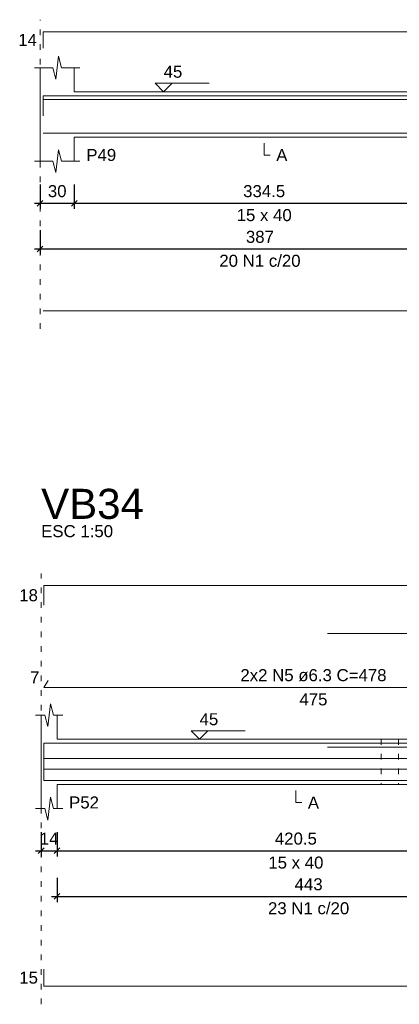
# Model space of a CAD drawing. Header units: millimetres. Extents: x 10906 to 25863, y 1966 to 4861.
# Tile 81 of 163: x 11336 to 11343, y 2998 to 3015. Entities that reach past the tile are written whole.
import ezdxf

# ---------------------------------------------------------------- set-up
doc = ezdxf.new("R2010")
doc.units = ezdxf.units.MM
doc.linetypes.add('DOT2', pattern=[3.175, 0, -3.175])
for name, color, linetype, lineweight in [('Descrição da armadura', 7, 'Continuous', 5), ('DT-Arm complementar', 5, 'Continuous', 5), ('DT-Barras na forma', 40, 'Continuous', 5), ('DT-Barras rebatidas', 40, 'Continuous', 5), ('DT-Cotas', 4, 'Continuous', 5), ('DT-Forma', 5, 'Continuous', 5), ('DT-Pontilhado', 7, 'DOT2', 5), ('DT-Textos', 7, 'Continuous', 5), ('DT-Título', 7, 'Continuous', 20), ('Textos armaduras', 7, 'Continuous', 5)]:
    doc.layers.add(name, color=color, linetype=linetype, lineweight=lineweight)
doc.styles.add('Arial', font='arial.ttf')
doc.styles.get("Standard").update_dxf_attribs({"font": 'arial.ttf'})
doc.dimstyles.new('UM_50.000000', dxfattribs={"dimtxt": 0.18, "dimasz": 0.2, "dimexe": 0.2, "dimexo": 0.5, "dimgap": 0, "dimtad": 1, "dimtih": 1, "dimtoh": 1, "dimlfac": 50, "dimzin": 0, "dimdsep": 46, "dimtxsty": 'Standard', "dimcen": 0.09, "dimdle": 0.2, "dimclrd": 256, "dimclre": 256, "dimclrt": 7, "dimazin": 0, "dimtfac": 1, "dimtofl": 0, "dimtmove": 0, "dimatfit": 3, "dimfxl": 1, "dimtolj": 1, "dimtzin": 0, "dimarcsym": 0})

# ---------------------------------------------------------------- blocks, each defined once
blk = doc.blocks.new('_Oblique')
at = {"color": 0, "linetype": 'ByBlock', "lineweight": -2}
blk.add_line((-0.5, -0.5), (0.5, 0.5), dxfattribs=at)
blk = doc.blocks.new('*D263')
at = {"layer": 'Defpoints', "color": 0, "transparency": 16777216}
for p in [(11336.438, 3012.349), (11337.038, 3012.349), (11337.038, 3011.819)]:
    blk.add_point(p, dxfattribs=at)
at = {"layer": 'DT-Cotas', "lineweight": -2, "transparency": 16777216}
for p, q in [((11336.438, 3012.149), (11336.438, 3011.719)), ((11337.038, 3012.149), (11337.038, 3011.719)), ((11336.338, 3011.819), (11337.138, 3011.819))]:
    blk.add_line(p, q, dxfattribs=at)
at = {"layer": 'DT-Cotas', "lineweight": -2, "transparency": 16777216, "xscale": 0.1, "yscale": 0.1, "zscale": 0.1, "rotation": 180}
blk.add_blockref('_Oblique', (11336.438, 3011.819), dxfattribs=at)
at = {"layer": 'DT-Cotas', "lineweight": -2, "transparency": 16777216, "xscale": 0.1, "yscale": 0.1, "zscale": 0.1}
blk.add_blockref('_Oblique', (11337.038, 3011.819), dxfattribs=at)
at = {"layer": 'DT-Cotas', "color": 7, "transparency": 16777216, "insert": (11336.738, 3012.031), "char_height": 0.2118, "attachment_point": 5, "rotation": 0.0057, "style": 'Arial'}
blk.add_mtext('\\A1;30', dxfattribs=at)
blk = doc.blocks.new('*D264')
at = {"layer": 'Defpoints', "color": 0, "transparency": 16777216}
for p in [(11337.038, 3012.349), (11343.728, 3012.349), (11343.728, 3011.819)]:
    blk.add_point(p, dxfattribs=at)
at = {"layer": 'DT-Cotas', "lineweight": -2, "transparency": 16777216}
for p, q in [((11337.038, 3012.149), (11337.038, 3011.719)), ((11343.728, 3012.149), (11343.728, 3011.719)), ((11336.938, 3011.819), (11343.828, 3011.819))]:
    blk.add_line(p, q, dxfattribs=at)
at = {"layer": 'DT-Cotas', "lineweight": -2, "transparency": 16777216, "xscale": 0.1, "yscale": 0.1, "zscale": 0.1, "rotation": 180}
blk.add_blockref('_Oblique', (11337.038, 3011.819), dxfattribs=at)
at = {"layer": 'DT-Cotas', "lineweight": -2, "transparency": 16777216, "xscale": 0.1, "yscale": 0.1, "zscale": 0.1}
blk.add_blockref('_Oblique', (11343.728, 3011.819), dxfattribs=at)
at = {"layer": 'DT-Cotas', "color": 7, "transparency": 16777216, "insert": (11340.383, 3012.031), "char_height": 0.2118, "attachment_point": 5, "rotation": 0.0057, "style": 'Arial'}
blk.add_mtext('\\A1;334.5', dxfattribs=at)
blk = doc.blocks.new('*D268')
at = {"layer": 'Defpoints', "color": 0, "transparency": 16777216}
for p in [(11336.438, 3011.544), (11344.178, 3011.544), (11344.178, 3011.014)]:
    blk.add_point(p, dxfattribs=at)
at = {"layer": 'DT-Cotas', "lineweight": -2, "transparency": 16777216}
for p, q in [((11336.438, 3011.344), (11336.438, 3010.914)), ((11344.178, 3011.344), (11344.178, 3010.914)), ((11336.338, 3011.014), (11344.278, 3011.014))]:
    blk.add_line(p, q, dxfattribs=at)
at = {"layer": 'DT-Cotas', "lineweight": -2, "transparency": 16777216, "xscale": 0.1, "yscale": 0.1, "zscale": 0.1, "rotation": 180}
blk.add_blockref('_Oblique', (11336.438, 3011.014), dxfattribs=at)
at = {"layer": 'DT-Cotas', "lineweight": -2, "transparency": 16777216, "xscale": 0.1, "yscale": 0.1, "zscale": 0.1}
blk.add_blockref('_Oblique', (11344.178, 3011.014), dxfattribs=at)
at = {"layer": 'DT-Cotas', "color": 7, "transparency": 16777216, "insert": (11340.308, 3011.226), "char_height": 0.2118, "attachment_point": 5, "rotation": 0.0057, "style": 'Arial'}
blk.add_mtext('\\A1;387', dxfattribs=at)
blk = doc.blocks.new('*D319')
at = {"layer": 'Defpoints', "color": 0, "transparency": 16777216}
for p in [(11336.456, 3000.941), (11336.736, 3000.941), (11336.736, 3000.412)]:
    blk.add_point(p, dxfattribs=at)
at = {"layer": 'DT-Cotas', "lineweight": -2, "transparency": 16777216}
for p, q in [((11336.456, 3000.741), (11336.456, 3000.312)), ((11336.736, 3000.741), (11336.736, 3000.312)), ((11336.356, 3000.412), (11336.836, 3000.412))]:
    blk.add_line(p, q, dxfattribs=at)
at = {"layer": 'DT-Cotas', "lineweight": -2, "transparency": 16777216, "xscale": 0.1, "yscale": 0.1, "zscale": 0.1, "rotation": 180}
blk.add_blockref('_Oblique', (11336.456, 3000.412), dxfattribs=at)
at = {"layer": 'DT-Cotas', "lineweight": -2, "transparency": 16777216, "xscale": 0.1, "yscale": 0.1, "zscale": 0.1}
blk.add_blockref('_Oblique', (11336.736, 3000.412), dxfattribs=at)
at = {"layer": 'DT-Cotas', "color": 7, "transparency": 16777216, "insert": (11336.596, 3000.624), "char_height": 0.2118, "attachment_point": 5, "rotation": 0.0057, "style": 'Arial'}
blk.add_mtext('\\A1;14', dxfattribs=at)
blk = doc.blocks.new('*D320')
at = {"layer": 'Defpoints', "color": 0, "transparency": 16777216}
for p in [(11336.736, 3000.941), (11345.146, 3000.941), (11345.146, 3000.412)]:
    blk.add_point(p, dxfattribs=at)
at = {"layer": 'DT-Cotas', "lineweight": -2, "transparency": 16777216}
for p, q in [((11336.736, 3000.741), (11336.736, 3000.312)), ((11345.146, 3000.741), (11345.146, 3000.312)), ((11336.636, 3000.412), (11345.246, 3000.412))]:
    blk.add_line(p, q, dxfattribs=at)
at = {"layer": 'DT-Cotas', "lineweight": -2, "transparency": 16777216, "xscale": 0.1, "yscale": 0.1, "zscale": 0.1, "rotation": 180}
blk.add_blockref('_Oblique', (11336.736, 3000.412), dxfattribs=at)
at = {"layer": 'DT-Cotas', "lineweight": -2, "transparency": 16777216, "xscale": 0.1, "yscale": 0.1, "zscale": 0.1}
blk.add_blockref('_Oblique', (11345.146, 3000.412), dxfattribs=at)
at = {"layer": 'DT-Cotas', "color": 7, "transparency": 16777216, "insert": (11340.941, 3000.624), "char_height": 0.2118, "attachment_point": 5, "rotation": 0.0057, "style": 'Arial'}
blk.add_mtext('\\A1;420.5', dxfattribs=at)
blk = doc.blocks.new('*D324')
at = {"layer": 'Defpoints', "color": 0, "transparency": 16777216}
for p in [(11336.736, 3000.136), (11345.596, 3000.136), (11345.596, 2999.607)]:
    blk.add_point(p, dxfattribs=at)
at = {"layer": 'DT-Cotas', "lineweight": -2, "transparency": 16777216}
for p, q in [((11336.736, 2999.936), (11336.736, 2999.507)), ((11345.596, 2999.936), (11345.596, 2999.507)), ((11336.636, 2999.607), (11345.696, 2999.607))]:
    blk.add_line(p, q, dxfattribs=at)
at = {"layer": 'DT-Cotas', "lineweight": -2, "transparency": 16777216, "xscale": 0.1, "yscale": 0.1, "zscale": 0.1, "rotation": 180}
blk.add_blockref('_Oblique', (11336.736, 2999.607), dxfattribs=at)
at = {"layer": 'DT-Cotas', "lineweight": -2, "transparency": 16777216, "xscale": 0.1, "yscale": 0.1, "zscale": 0.1}
blk.add_blockref('_Oblique', (11345.596, 2999.607), dxfattribs=at)
at = {"layer": 'DT-Cotas', "color": 7, "transparency": 16777216, "insert": (11341.166, 2999.819), "char_height": 0.2118, "attachment_point": 5, "rotation": 0.0057, "style": 'Arial'}
blk.add_mtext('\\A1;443', dxfattribs=at)

msp = doc.modelspace()

# ---------------------------------------------------------------- linework, layer by layer
at = {"layer": 'DT-Arm complementar'}
for p, q in [((11336.50573, 3002.03827), (11345.99573, 3002.03827)), ((11336.50573, 3001.84993), (11345.99573, 3001.84993))]:
    msp.add_line(p, q, dxfattribs=at)
at = {"layer": 'DT-Barras na forma'}
for points in [[(11336.48848, 3013.42405), (11336.48848, 3013.71155), (11351.86848, 3013.71155), (11351.86848, 3013.42405)], [(11336.48848, 3013.35905), (11336.48848, 3013.64655), (11351.86848, 3013.64655), (11351.86848, 3013.35905)], [(11336.48848, 3013.05655), (11351.86848, 3013.05655)], [(11336.50573, 3001.95381), (11336.50573, 3002.3041), (11351.88573, 3002.3041), (11351.88573, 3002.0166)], [(11341.49573, 3002.2391), (11351.88573, 3002.2391), (11351.88573, 3001.9516)], [(11336.50573, 3001.9491), (11336.50573, 3001.6491), (11351.88573, 3001.6491)]]:
    msp.add_lwpolyline(points, dxfattribs=at)
at = {"layer": 'DT-Barras rebatidas'}
for p, q in [((11336.48848, 3014.55365), (11336.48848, 3014.84115)), ((11336.48848, 3014.84115), (11351.86848, 3014.84115)), ((11336.48848, 3009.92191), (11351.86848, 3009.92191)), ((11336.50573, 3004.73545), (11336.50573, 3005.08574)), ((11336.50573, 3005.08574), (11351.88573, 3005.08574)), ((11341.49573, 3004.23854), (11351.88573, 3004.23854)), ((11336.57818, 3003.41283), (11336.50573, 3003.28734)), ((11336.50573, 3003.28734), (11345.99573, 3003.28734)), ((11336.50573, 2998.32354), (11336.50573, 2998.02354)), ((11336.50573, 2998.02354), (11351.88573, 2998.02354))]:
    msp.add_line(p, q, dxfattribs=at)
at = {"layer": 'DT-Forma'}
for p, q in [((11336.71348, 3014.00765), (11336.76348, 3014.40765)), ((11336.76348, 3014.40765), (11336.81348, 3014.20765)), ((11336.33848, 3014.20765), (11336.66348, 3014.20765)), ((11336.43848, 3013.78405), (11336.43848, 3014.20765)), ((11336.66348, 3014.20765), (11336.71348, 3014.00765)), ((11336.81348, 3014.20765), (11337.13848, 3014.20765)), ((11337.03848, 3014.20765), (11337.03848, 3013.78405)), ((11337.03848, 3013.78405), (11343.72848, 3013.78405)), ((11336.43848, 3012.98405), (11336.43848, 3012.56045)), ((11337.03848, 3012.56045), (11337.03848, 3012.98405)), ((11337.03848, 3012.98405), (11343.72848, 3012.98405)), ((11336.71348, 3012.36045), (11336.76348, 3012.76045)), ((11336.76348, 3012.76045), (11336.81348, 3012.56045)), ((11336.33848, 3012.56045), (11336.66348, 3012.56045)), ((11336.66348, 3012.56045), (11336.71348, 3012.36045)), ((11336.81348, 3012.56045), (11337.13848, 3012.56045)), ((11336.57073, 3002.6002), (11336.62073, 3003.0002)), ((11336.62073, 3003.0002), (11336.67073, 3002.8002)), ((11336.35573, 3002.8002), (11336.52073, 3002.8002)), ((11336.45573, 3002.3766), (11336.45573, 3002.8002)), ((11336.52073, 3002.8002), (11336.57073, 3002.6002)), ((11336.67073, 3002.8002), (11336.83573, 3002.8002)), ((11336.73573, 3002.8002), (11336.73573, 3002.3766)), ((11336.73573, 3002.3766), (11342.44573, 3002.3766)), ((11342.44573, 3002.3766), (11342.74573, 3002.3766)), ((11342.74573, 3002.3766), (11345.14573, 3002.3766)), ((11336.45573, 3001.5766), (11336.45573, 3001.153)), ((11336.73573, 3001.153), (11336.73573, 3001.5766)), ((11336.73573, 3001.5766), (11342.44573, 3001.5766)), ((11342.44573, 3001.5766), (11342.74573, 3001.5766)), ((11342.74573, 3001.5766), (11345.14573, 3001.5766)), ((11336.57073, 3000.953), (11336.62073, 3001.353)), ((11336.62073, 3001.353), (11336.67073, 3001.153)), ((11336.35573, 3001.153), (11336.52073, 3001.153)), ((11336.52073, 3001.153), (11336.57073, 3000.953)), ((11336.67073, 3001.153), (11336.83573, 3001.153))]:
    msp.add_line(p, q, dxfattribs=at)
at = {"layer": 'DT-Forma', "linetype": 'Continuous'}
for p, q in [((11336.43848, 3012.98405), (11336.43848, 3013.78405)), ((11336.45573, 3001.5766), (11336.45573, 3002.3766))]:
    msp.add_line(p, q, dxfattribs=at)
at = {"layer": 'DT-Pontilhado', "ltscale": 0.05}
for p, q in [((11336.43848, 3009.60421), (11336.43848, 3015.05295)), ((11336.45573, 2997.70584), (11336.45573, 3005.29754)), ((11342.44573, 3002.3766), (11342.44573, 3001.5766)), ((11342.74573, 3002.3766), (11342.74573, 3001.5766))]:
    msp.add_line(p, q, dxfattribs=at)
at = {"layer": 'DT-Textos'}
for points in [[(11338.76048, 3013.93231), (11338.61222, 3013.78405), (11338.46396, 3013.93231), (11339.41706, 3013.93231)], [(11340.38348, 3012.87815), (11340.38348, 3012.66635), (11340.48938, 3012.66635)], [(11339.39373, 3002.52486), (11339.24547, 3002.3766), (11339.09721, 3002.52486), (11340.05031, 3002.52486)], [(11340.94073, 3001.4707), (11340.94073, 3001.2589), (11341.04663, 3001.2589)]]:
    msp.add_lwpolyline(points, dxfattribs=at)

# ---------------------------------------------------------------- texts
at = {"layer": 'Descrição da armadura', "linetype": 'Continuous', "char_height": 0.2118, "attachment_point": 8, "line_spacing_factor": 0.798, "style": 'Arial'}
for s, insert, width in [('20 N1 c/20', (11340.30848, 3010.69661), 2.8693417), ('2x2 N5 ø6.3 C=478', (11341.25073, 3003.39324), 5.1613388), ('23 N1 c/20', (11341.16573, 2999.28916), 2.8693417)]:
    msp.add_mtext(s, dxfattribs=dict(at, insert=insert, width=width))
at = {"layer": 'DT-Textos', "char_height": 0.2118, "line_spacing_factor": 0.798, "style": 'Arial'}
for s, insert, width, attachment_point in [('45', (11338.61222, 3014.02762), 0.4942426, 7), ('P49', (11337.25028, 3012.56045), 0.7906146, 7), ('A', (11340.59528, 3012.56045), 0.296372, 7), ('15 x 40', (11340.38348, 3011.50145), 1.45756, 8), ('ESC 1:50', (11336.45573, 3005.93294), 1.901901, 7), ('45', (11339.24547, 3002.62017), 0.4942426, 7), ('P52', (11336.94753, 3001.153), 0.7906146, 7), ('A', (11341.15253, 3001.153), 0.296372, 7), ('15 x 40', (11340.94073, 3000.094), 1.45756, 8)]:
    msp.add_mtext(s, dxfattribs=dict(at, insert=insert, width=width, attachment_point=attachment_point))
at = {"layer": 'DT-Título', "insert": (11336.45573, 3006.25064), "char_height": 0.5295, "width": 3.2609597, "attachment_point": 7, "line_spacing_factor": 0.798, "style": 'Arial'}
msp.add_mtext('VB34', dxfattribs=at)
at = {"layer": 'Textos armaduras', "linetype": 'Continuous', "char_height": 0.2118, "attachment_point": 7, "line_spacing_factor": 0.798, "style": 'Arial'}
for s, insert, width in [('14', (11336.05263, 3014.5915), 0.6599051), ('18', (11336.06988, 3004.80469), 0.6599051), ('7', (11336.26004, 3003.35933), 0.3299526), ('475', (11341.00327, 3002.96964), 0.9898577), ('15', (11336.06988, 2998.06764), 0.6599051)]:
    msp.add_mtext(s, dxfattribs=dict(at, insert=insert, width=width))

# ---------------------------------------------------------------- dimensions: what is measured, and where the dimension line sits
at = {"layer": 'DT-Cotas'}
for base, p1, p2, picture, middle in [((11337.03848, 3011.81915), (11336.43848, 3012.34865), (11337.03848, 3012.34865), '*D263', (11336.73848, 3012.03095)), ((11343.72848, 3011.81915), (11337.03848, 3012.34865), (11343.72848, 3012.34865), '*D264', (11340.38348, 3012.03095)), ((11344.17848, 3011.01431), (11336.43848, 3011.54381), (11344.17848, 3011.54381), '*D268', (11340.30848, 3011.22611)), ((11336.73573, 3000.4117), (11336.45573, 3000.9412), (11336.73573, 3000.9412), '*D319', (11336.59573, 3000.6235)), ((11345.14573, 3000.4117), (11336.73573, 3000.9412), (11345.14573, 3000.9412), '*D320', (11340.94073, 3000.6235)), ((11345.59573, 2999.60686), (11336.73573, 3000.13636), (11345.59573, 3000.13636), '*D324', (11341.16573, 2999.81866))]:
    dim = msp.add_linear_dim(base=base, p1=p1, p2=p2, dimstyle='UM_50.000000', override={"dimtxt": 0.2118, "dimasz": 0.1, "dimexe": 0.1, "dimexo": 0.2, "dimtad": 1, "dimtih": 0, "dimtoh": 0, "dimdec": 1, "dimlfac": 50, "dimzin": 8, "dimtxsty": 'Arial', "dimblk": 'Oblique', "dimblk1": 'Oblique', "dimblk2": 'Oblique', "dimsah": 1, "dimdle": 0.1, "dimse1": 0, "dimse2": 0, "dimclrt": 7, "dimadec": 1, "dimazin": 3, "dimtmove": 2, "dimldrblk": 'Oblique'}, dxfattribs=at)
    dim.commit()
    dim.dimension.update_dxf_attribs({"geometry": picture, "text_midpoint": middle, "dimtype": 160, "text_rotation": 0.00573})

doc.saveas('drawing.dxf')
